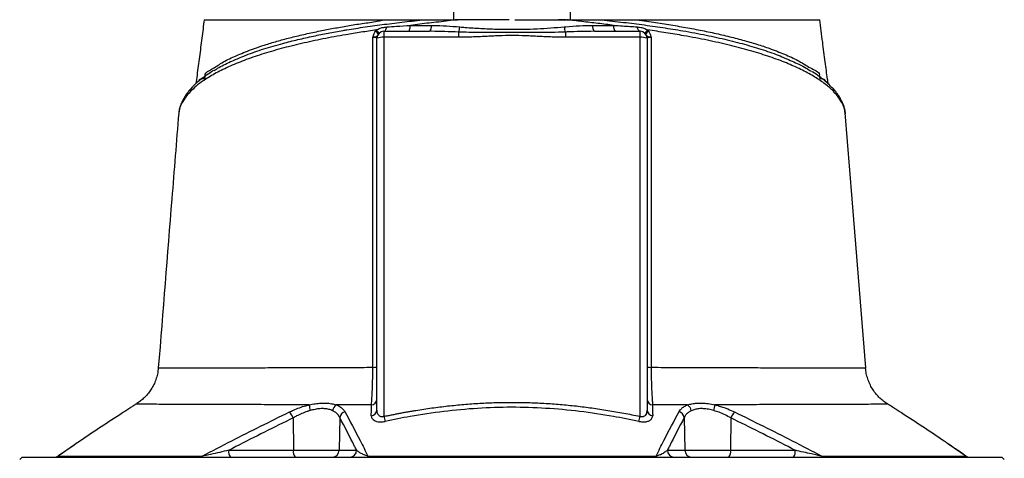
# Model space of a CAD drawing. Extents: x 110 to 817, y 31 to 2105.
# Tile 6 of 7: x 228 to 651, y 1618 to 1807. Entities that reach past the tile are written whole.
import ezdxf

# ---------------------------------------------------------------- set-up
doc = ezdxf.new("R2010")
doc.units = 0
doc.layers.get('0').update_dxf_attribs({"linetype": 'CONTINUOUS'})

msp = doc.modelspace()

# ---------------------------------------------------------------- linework, layer by layer
at = {"color": 7, "linetype": 'CONTINUOUS'}
for p, q in [((381.05, 1801.87), (381.47, 1802.41)), ((497.95, 1802.41), (498.37, 1801.87)), ((381.71, 1639.2), (381.71, 1798.82)), ((384.71, 1801.82), (404.3, 1801.82)), ((384.71, 1801.82), (384.71, 1799.24)), ((384.71, 1799.24), (384.71, 1636.33)), ((416.79, 1799.24), (384.71, 1799.24)), ((416.79, 1801.5), (416.79, 1799.24)), ((462.63, 1801.5), (462.63, 1799.24)), ((494.71, 1799.24), (462.63, 1799.24)), ((475.12, 1801.82), (494.71, 1801.82)), ((494.71, 1799.24), (494.71, 1801.82)), ((494.71, 1636.33), (494.71, 1799.24)), ((497.71, 1798.82), (497.71, 1639.2)), ((305.04, 1780.36), (305.28, 1780.72)), ((574.2, 1780.4), (574.15, 1780.71)), ((574.15, 1780.71), (574.51, 1780.15)), ((577.34, 1777.59), (577.27, 1777.66)), ((296.6, 1766.72), (296.58, 1766.48)), ((582.89, 1766.42), (582.83, 1766.72)), ((591.54, 1657.14), (591.58, 1657.14)), ((601.28, 1641.53), (601.26, 1641.53)), ((345.74, 1635.72), (345.8, 1621.77)), ((365.7, 1635.86), (365.46, 1621.77)), ((513.72, 1635.86), (513.95, 1621.77)), ((533.68, 1635.72), (533.61, 1621.77)), ((634.71, 1619.24), (627.36, 1624.33)), ((251.79, 1624.14), (244.71, 1619.24)), ((251.59, 1624.04), (244.86, 1619.38)), ((318.05, 1621.77), (345.8, 1621.77)), ((345.8, 1621.77), (365.46, 1621.77)), ((365.46, 1621.77), (372.95, 1621.77)), ((506.47, 1621.77), (513.95, 1621.77)), ((513.95, 1621.77), (533.61, 1621.77)), ((533.61, 1621.77), (561.37, 1621.77)), ((229.21, 1618.82), (228.21, 1617.82)), ((229.21, 1618.82), (650.21, 1618.82)), ((651.21, 1617.82), (650.21, 1618.82))]:
    msp.add_line(p, q, dxfattribs=at)
at = {"color": 7, "linetype": 'CONTINUOUS', "flags": 128}
for points in [[(384.71, 1801.82), (384.89, 1801.86), (385.08, 1801.96), (385.25, 1802.12), (385.41, 1802.34), (385.56, 1802.62), (385.68, 1802.95), (385.79, 1803.32), (385.87, 1803.73)], [(395.13, 1801.82), (395.29, 1801.87), (395.46, 1802.01), (395.61, 1802.24), (395.74, 1802.55), (395.86, 1802.94), (395.95, 1803.38), (396.02, 1803.87), (396.06, 1804.39)], [(484.29, 1801.82), (484.12, 1801.87), (483.96, 1802.01), (483.81, 1802.24), (483.68, 1802.55), (483.56, 1802.94), (483.47, 1803.38), (483.4, 1803.87), (483.36, 1804.39)], [(494.71, 1801.82), (494.52, 1801.86), (494.34, 1801.96), (494.17, 1802.12), (494.01, 1802.34), (493.86, 1802.62), (493.73, 1802.95), (493.63, 1803.32), (493.55, 1803.73)], [(591.65, 1657.15), (585.85, 1729.81), (582.9, 1766.73)]]:
    msp.add_lwpolyline(points, dxfattribs=at)
at = {"color": 7, "linetype": 'CONTINUOUS'}
for centre, radius, start, end in [((380.08, 1800.43), 2.42, 9.2385, 55.0291), ((402.02, 1803.86), 3.06, 318.1738, 9.6923), ((408.46, 1804.45), 8.84, 340.5138, 355.2803), ((470.96, 1804.45), 8.84, 184.7199, 199.486), ((477.4, 1803.86), 3.06, 170.3077, 221.8262), ((499.33, 1800.43), 2.42, 124.9709, 170.7615), ((379.67, 1799.4), 2.83, 23.8856, 60.7883), ((384.71, 1798.82), 3, 90, 180), ((383.97, 1793.54), 5.75, 82.6484, 113.1961), ((494.71, 1798.82), 3, 0, 90), ((495.44, 1793.54), 5.75, 66.804, 97.3516), ((499.75, 1799.4), 2.83, 119.2118, 156.1144), ((304.11, 1775.85), 2.67, 136.7934, 179.8119), ((575.31, 1775.84), 2.68, 0.213, 40.7233), ((300.37, 1770.31), 2.75, 154.1231, 177.1939), ((579.1, 1770.32), 2.71, 2.5963, 25.8499), ((380.25, 1665.13), 7.71, 267.5281, 280.9129), ((499.17, 1665.13), 7.71, 259.0905, 272.4684), ((361.88, 1641.15), 9.25, 178.9947, 194.7051), ((366.29, 1638.23), 3.67, 123.6461, 171.4507), ((378.98, 1643.95), 2.73, 276.7314, 356.7455), ((500.44, 1643.95), 2.73, 183.2548, 263.2691), ((513.12, 1638.23), 3.67, 8.5466, 56.3506), ((517.54, 1641.15), 9.25, 345.2959, 1.0093), ((338.78, 1632.9), 7.51, 22.059, 45.2496), ((368.84, 1635.32), 3.18, 106.8156, 170.225), ((378.98, 1639.36), 2.73, 276.1544, 356.6449), ((500.44, 1639.36), 2.73, 183.354, 263.8467), ((510.58, 1635.32), 3.19, 9.7796, 73.1848), ((540.64, 1632.9), 7.51, 134.7468, 157.9414), ((437.65, 1647.49), 54.1, 191.9003, 194.2265), ((441.82, 1647.48), 54.06, 345.7713, 348.0995), ((321.46, 1621.09), 3.48, 168.807, 220.7029), ((349.22, 1621.09), 3.48, 168.8072, 220.703), ((362.52, 1621.77), 2.95, 270.9889, 359.9983), ((370, 1621.77), 2.95, 270.9889, 359.9983), ((509.42, 1621.77), 2.95, 180.0017, 269.0111), ((516.9, 1621.77), 2.95, 180.0017, 269.0111), ((530.2, 1621.09), 3.48, 319.297, 11.1928), ((557.95, 1621.09), 3.48, 319.297, 11.1928), ((243.12, 1621.82), 3, 270.0054, 305.3439), ((243.21, 1621.71), 2.89, 270.0466, 301.2258), ((305.53, 1620.37), 1.55, 271.3889, 313.7765), ((377.18, 1619.46), 0.655, 282.0594, 342.443), ((502.24, 1619.46), 0.655, 197.5557, 257.9396), ((573.89, 1620.37), 1.55, 226.22, 268.6116), ((636.3, 1621.82), 3, 234.7376, 269.995), ((636.21, 1621.71), 2.89, 238.7858, 269.9479)]:
    msp.add_arc(centre, radius, start, end, dxfattribs=at)
for points, knots in [([(414.71, 1806.82), (414.71, 1809.37), (414.71, 1811.92), (414.71, 1817), (414.71, 1819.55), (414.71, 1823.36), (414.71, 1824.63), (414.71, 1827.16), (414.71, 1828.43), (414.71, 1830.32), (414.71, 1830.95), (414.71, 1832.21), (414.71, 1832.84), (414.71, 1833.77), (414.71, 1834.08), (414.71, 1834.7), (414.71, 1835.01), (414.71, 1835.61), (414.71, 1835.91), (414.71, 1836.34), (414.71, 1836.47), (414.71, 1836.65), (414.71, 1836.71), (414.71, 1836.79), (414.71, 1836.82), (414.71, 1836.82)], [0, 0, 0, 0, 0.25, 0.25, 0.5, 0.5, 0.625, 0.625, 0.75, 0.75, 0.8125, 0.8125, 0.875, 0.875, 0.90625, 0.90625, 0.9375, 0.9375, 0.96875, 0.96875, 0.984375, 0.984375, 0.992188, 0.992188, 1, 1, 1, 1]), ([(464.71, 1836.82), (464.71, 1836.82), (464.71, 1836.79), (464.71, 1836.71), (464.71, 1836.65), (464.71, 1836.47), (464.71, 1836.33), (464.71, 1835.9), (464.71, 1835.6), (464.71, 1834.99), (464.71, 1834.69), (464.71, 1834.07), (464.71, 1833.76), (464.71, 1832.82), (464.71, 1832.2), (464.71, 1830.94), (464.71, 1830.31), (464.71, 1828.41), (464.71, 1827.15), (464.71, 1824.62), (464.71, 1823.35), (464.71, 1819.54), (464.71, 1817), (464.71, 1811.91), (464.71, 1809.37), (464.71, 1806.82)], [0, 0, 0, 0, 0.007812, 0.007812, 0.015625, 0.015625, 0.03125, 0.03125, 0.0625, 0.0625, 0.09375, 0.09375, 0.125, 0.125, 0.1875, 0.1875, 0.25, 0.25, 0.375, 0.375, 0.5, 0.5, 0.75, 0.75, 1, 1, 1, 1]), ([(307.48, 1806.82), (307.14, 1804.18), (306.47, 1798.91), (305.44, 1790.92), (304.59, 1784.39), (304.05, 1780.53), (303.88, 1779.32)], [0, 0, 0, 0, 0.289898, 0.579817, 0.86837, 1, 1, 1, 1]), ([(305.75, 1781.3), (305.75, 1781.3), (308.58, 1781.3), (306.86, 1783.76), (311.27, 1785.66), (314.86, 1788.38), (320.42, 1791.05), (326.73, 1793.69), (333.18, 1795.9), (339.33, 1797.74), (344.96, 1799.24), (350.93, 1800.66), (356.99, 1801.96), (363.06, 1803.13), (369.11, 1804.18), (375.33, 1805.25), (381.16, 1805.91), (384.54, 1806.82), (386.12, 1806.82), (386.12, 1806.82)], [0, 0, 0, 0, 0, 0.065218, 0.130675, 0.220363, 0.310052, 0.402347, 0.494643, 0.556083, 0.617523, 0.679778, 0.742033, 0.797134, 0.852237, 0.907899, 0.963563, 1, 1, 1, 1, 1]), ([(307.49, 1806.82), (307.49, 1806.82), (307.39, 1806.82), (307.88, 1806.82), (308.88, 1806.82), (310.21, 1806.82), (311.37, 1806.82), (311.93, 1806.82)], [0, 0, 0, 0, 0.0100143, 0.3237146, 0.5641809, 0.7907697, 1, 1, 1, 1]), ([(311.93, 1806.82), (313.47, 1806.82), (316.53, 1806.82), (322.47, 1806.82), (329.31, 1806.82), (337.06, 1806.82), (345.59, 1806.82), (354.81, 1806.82), (364.65, 1806.82), (375.06, 1806.82), (382.44, 1806.82), (386.12, 1806.82)], [0, 0, 0, 0, 0.114839, 0.22856, 0.34136, 0.453398, 0.564844, 0.67389, 0.782672, 0.891327, 1, 1, 1, 1]), ([(323.58, 1790.79), (324.22, 1791.06), (327.07, 1792.28), (332.96, 1794.26), (340.44, 1796.47), (347.66, 1798.29), (354.15, 1799.75), (360.66, 1801.05), (365.47, 1801.91), (370.79, 1802.81), (376.65, 1803.71), (384.93, 1804.85), (393.48, 1805.9), (399.37, 1806.52), (402.32, 1806.82)], [0, 0, 0, 0, 0.036605, 0.161586, 0.283143, 0.371116, 0.459431, 0.536569, 0.613938, 0.632035, 0.723338, 0.81501, 0.907312, 1, 1, 1, 1]), ([(386.12, 1806.82), (386.67, 1806.82), (387.75, 1806.82), (389.37, 1806.82), (390.98, 1806.82), (392.58, 1806.82), (394.51, 1806.82), (396.82, 1806.82), (399.54, 1806.82), (401.38, 1806.82), (402.32, 1806.82)], [0, 0, 0, 0, 0.101917, 0.202879, 0.302889, 0.401951, 0.500069, 0.66183, 0.828469, 1, 1, 1, 1]), ([(416.25, 1806.82), (416.25, 1806.82), (414.91, 1806.82), (410.9, 1806), (404.09, 1805.43), (398.74, 1804.74), (396.06, 1804.39)], [0, 0, 0, 0, 0.000003, 0.193053, 0.595795, 1, 1, 1, 1]), ([(402.32, 1806.82), (402.54, 1806.82), (402.97, 1806.82), (403.64, 1806.82), (404.32, 1806.82), (405.02, 1806.82), (406.06, 1806.82), (407.45, 1806.82), (409.19, 1806.82), (410.94, 1806.82), (412.7, 1806.82), (414.47, 1806.82), (415.66, 1806.82), (416.25, 1806.82)], [0, 0, 0, 0, 0.0482018, 0.0973217, 0.1473675, 0.1983469, 0.2502669, 0.3737746, 0.500284, 0.6244479, 0.7490801, 0.8742434, 1, 1, 1, 1]), ([(419.78, 1806.82), (419.45, 1806.82), (418.3, 1806.82), (417.31, 1806.82), (416.6, 1806.82)], [0, 0, 0, 0, 0.2890323, 1, 1, 1, 1]), ([(440.89, 1806.82), (441.28, 1806.82), (442.07, 1806.82), (443.25, 1806.82), (444.44, 1806.82), (445.61, 1806.82), (446.79, 1806.82), (447.97, 1806.82), (449.15, 1806.82), (450.32, 1806.82), (451.49, 1806.82), (452.67, 1806.82), (453.84, 1806.82), (455.01, 1806.82), (456.18, 1806.82), (457.35, 1806.82), (458.51, 1806.82), (459.68, 1806.82), (460.84, 1806.82), (462, 1806.82), (462.78, 1806.82), (463.17, 1806.82)], [0, 0, 0, 0, 0.052847, 0.105648, 0.158408, 0.211131, 0.263819, 0.316478, 0.36911, 0.421719, 0.47431, 0.526885, 0.579449, 0.632005, 0.684557, 0.737109, 0.789665, 0.842228, 0.894803, 0.947392, 1, 1, 1, 1]), ([(462.87, 1806.82), (462.68, 1806.82), (461.79, 1806.82), (460.58, 1806.82), (459.64, 1806.82)], [0, 0, 0, 0, 0.219706, 1, 1, 1, 1]), ([(463.22, 1806.82), (463.52, 1806.82), (464.11, 1806.82), (465, 1806.82), (465.88, 1806.82), (466.75, 1806.82), (467.63, 1806.82), (468.5, 1806.82), (469.36, 1806.82), (470.43, 1806.82), (471.68, 1806.82), (473.11, 1806.82), (474.48, 1806.82), (475.81, 1806.82), (476.67, 1806.82), (477.1, 1806.82)], [0, 0, 0, 0, 0.0627646, 0.1253777, 0.187847, 0.25018, 0.3123845, 0.3744681, 0.4364386, 0.4983038, 0.6042434, 0.7073352, 0.8076248, 0.9051618, 1, 1, 1, 1]), ([(483.36, 1804.39), (481.12, 1804.67), (476.63, 1805.22), (469.9, 1806), (465.41, 1806.55), (463.22, 1806.82)], [0, 0, 0, 0, 0.338971, 0.678798, 1, 1, 1, 1]), ([(477.1, 1806.82), (477.69, 1806.82), (478.86, 1806.82), (480.6, 1806.82), (482.31, 1806.82), (483.43, 1806.82), (483.99, 1806.82)], [0, 0, 0, 0, 0.256856, 0.509136, 0.756848, 1, 1, 1, 1]), ([(477.1, 1806.82), (480.22, 1806.5), (486.46, 1805.84), (495.6, 1804.71), (504.53, 1803.46), (513.81, 1801.97), (523.13, 1800.22), (532.32, 1798.18), (540.86, 1795.96), (548.65, 1793.53), (554.08, 1791.64), (556.53, 1790.53), (556.94, 1790.34)], [0, 0, 0, 0, 0.096194, 0.192391, 0.290423, 0.388452, 0.507805, 0.623227, 0.738652, 0.8574, 0.97615, 1, 1, 1, 1]), ([(483.99, 1806.82), (484.41, 1806.82), (485.72, 1806.82), (487.92, 1806.82), (490.6, 1806.82), (492.39, 1806.82), (493.3, 1806.82)], [0, 0, 0, 0, 0.134391, 0.418341, 0.706868, 1, 1, 1, 1]), ([(493.31, 1806.82), (493.66, 1806.82), (494.36, 1806.82), (495.42, 1806.82), (496.47, 1806.82), (497.51, 1806.82), (498.55, 1806.82), (499.59, 1806.82), (500.62, 1806.82), (501.65, 1806.82), (502.67, 1806.82), (503.69, 1806.82), (504.71, 1806.82), (507.39, 1806.82), (511.69, 1806.82), (517.45, 1806.82), (523.01, 1806.82), (528.37, 1806.82), (533.5, 1806.82), (538.39, 1806.82), (543.02, 1806.82), (547.4, 1806.82), (551.51, 1806.82), (555.34, 1806.82), (558.87, 1806.82), (561.32, 1806.82), (562.9, 1806.82), (563.73, 1806.82), (564.54, 1806.82), (565.32, 1806.82), (566.07, 1806.82), (566.8, 1806.82), (567.25, 1806.82), (567.48, 1806.82)], [0, 0, 0, 0, 0.010299, 0.020596, 0.03089, 0.041183, 0.051475, 0.061768, 0.072061, 0.082355, 0.092652, 0.102951, 0.113254, 0.123561, 0.185249, 0.246982, 0.308889, 0.370735, 0.432864, 0.495008, 0.557252, 0.619549, 0.682503, 0.745393, 0.808835, 0.872282, 0.890519, 0.908752, 0.926985, 0.945222, 0.963468, 0.981726, 1, 1, 1, 1]), ([(493.31, 1806.82), (494.74, 1806.61), (498.76, 1806), (505.2, 1805.02), (512.58, 1803.81), (519.71, 1802.5), (526.64, 1801.08), (533.29, 1799.54), (539.66, 1797.87), (545.63, 1796.09), (551.71, 1794.03), (557.61, 1791.66), (563.4, 1789.02), (567.59, 1785.99), (572.9, 1784.04), (571.16, 1781.3), (573.67, 1781.3), (573.67, 1781.3)], [0, 0, 0, 0, 0.036353, 0.101977, 0.167598, 0.234163, 0.300726, 0.369579, 0.438432, 0.508438, 0.578445, 0.66811, 0.757775, 0.850043, 0.942313, 1, 1, 1, 1, 1]), ([(567.48, 1806.82), (567.98, 1806.82), (568.97, 1806.82), (570.17, 1806.82), (571.1, 1806.82), (571.77, 1806.82), (571.85, 1806.82), (571.89, 1806.82)], [0, 0, 0, 0, 0.183652, 0.367231, 0.572224, 0.777103, 1, 1, 1, 1]), ([(575.55, 1779.2), (575.45, 1779.89), (575.01, 1783.04), (574.23, 1789.03), (573.12, 1797.55), (572.35, 1803.6), (571.94, 1806.82)], [0, 0, 0, 0, 0.0754, 0.341305, 0.649485, 1, 1, 1, 1]), ([(381.47, 1802.41), (379.24, 1802.08), (374.77, 1801.42), (367.05, 1800.16), (358.41, 1798.57), (349.14, 1796.59), (340.35, 1794.39), (332.11, 1791.98), (324.51, 1789.34), (317.72, 1786.52), (311.81, 1783.57), (307.29, 1780.77), (303.86, 1778.2), (302.25, 1776.64), (301.44, 1775.86)], [0, 0, 0, 0, 0.057053, 0.114105, 0.204157, 0.294366, 0.384423, 0.478681, 0.574164, 0.669981, 0.765816, 0.861322, 0.93066, 1, 1, 1, 1]), ([(381.47, 1802.41), (381.72, 1802.55), (382.5, 1803.01), (384, 1803.51), (385.24, 1803.65), (385.87, 1803.73)], [0, 0, 0, 0, 0.180283, 0.580111, 1, 1, 1, 1]), ([(385.87, 1803.73), (387.28, 1803.82), (390.62, 1804.05), (394.06, 1804.27), (396.06, 1804.39)], [0, 0, 0, 0, 0.4200271, 1, 1, 1, 1]), ([(396.06, 1804.39), (397.96, 1804.39), (400.94, 1804.38), (403.95, 1804.38), (405.03, 1804.38)], [0, 0, 0, 0, 0.6416263, 1, 1, 1, 1]), ([(405.03, 1804.38), (405.28, 1804.38), (407.43, 1804.37), (411.5, 1804.21), (415.34, 1803.88), (417.27, 1803.72)], [0, 0, 0, 0, 0.061509, 0.530023, 1, 1, 1, 1]), ([(417.27, 1803.72), (418.06, 1803.65), (421.07, 1803.39), (426.34, 1803.04), (432.62, 1802.77), (440.69, 1802.62), (450.45, 1802.83), (458.28, 1803.43), (462.15, 1803.72)], [0, 0, 0, 0, 0.053877, 0.203608, 0.35334, 0.472668, 0.739438, 1, 1, 1, 1]), ([(462.15, 1803.72), (462.4, 1803.74), (464.57, 1803.94), (468.66, 1804.27), (472.48, 1804.34), (474.39, 1804.38)], [0, 0, 0, 0, 0.061017, 0.529839, 1, 1, 1, 1]), ([(474.39, 1804.38), (476.32, 1804.38), (479.33, 1804.38), (482.3, 1804.39), (483.36, 1804.39)], [0, 0, 0, 0, 0.641626, 1, 1, 1, 1]), ([(483.36, 1804.39), (484.65, 1804.31), (488.09, 1804.1), (491.45, 1803.87), (493.55, 1803.73)], [0, 0, 0, 0, 0.374247, 1, 1, 1, 1]), ([(493.55, 1803.73), (493.88, 1803.69), (494.83, 1803.6), (496.35, 1803.25), (497.43, 1802.68), (497.95, 1802.41)], [0, 0, 0, 0, 0.221216, 0.629101, 1, 1, 1, 1]), ([(577.99, 1775.85), (577.65, 1776.19), (576.27, 1777.57), (573.33, 1779.95), (568.69, 1782.94), (563.19, 1785.83), (556.87, 1788.58), (549.71, 1791.19), (541.76, 1793.64), (533.09, 1795.92), (523.7, 1798.03), (514.56, 1799.78), (505.92, 1801.23), (500.61, 1802.02), (497.95, 1802.41)], [0, 0, 0, 0, 0.030225, 0.122394, 0.214849, 0.307291, 0.399443, 0.491868, 0.584612, 0.677344, 0.769751, 0.864043, 0.932021, 1, 1, 1, 1]), ([(379.92, 1657.43), (379.93, 1665.57), (379.94, 1681.86), (379.96, 1706.26), (379.98, 1730.62), (379.99, 1761.65), (379.98, 1784.47), (379.98, 1799.22)], [0, 0, 0, 0, 0.171631, 0.343314, 0.514957, 0.686651, 1, 1, 1, 1]), ([(379.98, 1799.22), (379.98, 1799.22), (379.98, 1799.25), (380, 1799.35), (380.07, 1799.77), (380.34, 1800.68), (380.78, 1801.41), (381.05, 1801.87)], [0, 0, 0, 0, 0.005343, 0.026154, 0.109297, 0.443236, 1, 1, 1, 1]), ([(382.26, 1800.55), (382.1, 1800.31), (381.85, 1799.93), (381.43, 1799.56), (381.01, 1799.39), (380.63, 1799.3), (380.44, 1799.27), (380.28, 1799.25), (380.17, 1799.23), (380.08, 1799.23), (380.02, 1799.22), (379.98, 1799.22), (379.98, 1799.22)], [0, 0, 0, 0, 0.303378, 0.487894, 0.736254, 0.812876, 0.87358, 0.919114, 0.951169, 0.971957, 0.99632, 1, 1, 1, 1]), ([(381.71, 1798.82), (381.68, 1798.87), (381.61, 1798.97), (381.09, 1799.1), (380.48, 1799.18), (380.08, 1799.21), (379.98, 1799.22)], [0, 0, 0, 0, 0.303733, 0.605661, 0.903123, 1, 1, 1, 1]), ([(416.79, 1801.5), (414.8, 1801.58), (410.89, 1801.74), (406.72, 1801.82), (404.55, 1801.82), (404.3, 1801.82)], [0, 0, 0, 0, 0.4772385, 0.9387772, 1, 1, 1, 1]), ([(462.63, 1801.5), (460.63, 1801.44), (454.13, 1801.24), (444.6, 1801.38), (434.19, 1801.36), (425.42, 1801.26), (419.67, 1801.42), (416.79, 1801.5)], [0, 0, 0, 0, 0.13077, 0.426655, 0.622596, 0.811325, 1, 1, 1, 1]), ([(462.63, 1799.24), (462.28, 1799.24), (461.57, 1799.24), (460.48, 1799.26), (459.33, 1799.28), (458.13, 1799.32), (456.86, 1799.36), (455.49, 1799.42), (453.58, 1799.5), (451.18, 1799.63), (448.31, 1799.77), (444.5, 1799.94), (439.72, 1800.05), (434.94, 1799.94), (431.12, 1799.77), (428.26, 1799.63), (425.84, 1799.5), (423.93, 1799.42), (422.29, 1799.35), (420.52, 1799.29), (418.6, 1799.25), (417.38, 1799.24), (416.79, 1799.24)], [0, 0, 0, 0, 0.022684, 0.046516, 0.071499, 0.097634, 0.124921, 0.154514, 0.187387, 0.249861, 0.312336, 0.374801, 0.499716, 0.624752, 0.687296, 0.74984, 0.812385, 0.845303, 0.874927, 0.919825, 0.961514, 1, 1, 1, 1]), ([(475.12, 1801.82), (473.14, 1801.8), (469.23, 1801.77), (465.06, 1801.61), (462.88, 1801.51), (462.63, 1801.5)], [0, 0, 0, 0, 0.4772716, 0.9387559, 1, 1, 1, 1]), ([(499.44, 1799.22), (499.43, 1799.22), (499.4, 1799.22), (499.16, 1799.24), (498.87, 1799.28), (498.5, 1799.37), (498.21, 1799.47), (497.82, 1799.68), (497.52, 1800.01), (497.27, 1800.39), (497.16, 1800.55)], [0, 0, 0, 0, 0.003679, 0.028033, 0.199676, 0.265846, 0.398455, 0.530985, 0.79699, 1, 1, 1, 1]), ([(499.44, 1799.22), (499.34, 1799.21), (498.93, 1799.18), (498.33, 1799.1), (497.81, 1798.97), (497.74, 1798.87), (497.71, 1798.82)], [0, 0, 0, 0, 0.0968769, 0.3943391, 0.6962673, 1, 1, 1, 1]), ([(498.37, 1801.87), (498.56, 1801.57), (498.9, 1801.02), (499.21, 1800.22), (499.35, 1799.7), (499.4, 1799.44), (499.42, 1799.35), (499.43, 1799.29), (499.43, 1799.25), (499.44, 1799.22), (499.44, 1799.22)], [0, 0, 0, 0, 0.373718, 0.680022, 0.882598, 0.927841, 0.957273, 0.975591, 0.994664, 1, 1, 1, 1]), ([(499.44, 1799.22), (499.43, 1784.47), (499.43, 1761.65), (499.44, 1730.63), (499.45, 1706.26), (499.47, 1681.86), (499.49, 1665.57), (499.5, 1657.43)], [0, 0, 0, 0, 0.313351, 0.484994, 0.656686, 0.828317, 1, 1, 1, 1]), ([(311.81, 1785.03), (312.28, 1785.33), (314.28, 1786.63), (318.14, 1788.57), (321.97, 1790.13), (323.58, 1790.79)], [0, 0, 0, 0, 0.148434, 0.641261, 1, 1, 1, 1]), ([(556.94, 1790.34), (559.01, 1789.46), (562.33, 1788.04), (565.9, 1786.13), (567.51, 1785.13), (568.19, 1784.72)], [0, 0, 0, 0, 0.489168, 0.787524, 1, 1, 1, 1]), ([(311.52, 1784.92), (311.21, 1784.73), (309.86, 1783.95), (307.76, 1782.5), (305.22, 1780.57), (303.37, 1778.96), (302.46, 1777.95), (302.19, 1777.65)], [0, 0, 0, 0, 0.079899, 0.347461, 0.614768, 0.887028, 1, 1, 1, 1]), ([(305.28, 1780.72), (305.42, 1781.01), (305.57, 1781.3), (305.75, 1781.3), (305.75, 1781.3)], [0, 0, 0, 0, 0.999972, 1, 1, 1, 1]), ([(577.24, 1777.51), (576.97, 1777.81), (576.08, 1778.79), (574.26, 1780.43), (571.76, 1782.4), (569.81, 1783.78), (568.62, 1784.48), (568.46, 1784.58)], [0, 0, 0, 0, 0.121037, 0.400054, 0.678675, 0.955883, 1, 1, 1, 1]), ([(573.67, 1781.3), (573.67, 1781.3), (573.85, 1781.3), (574, 1781.01), (574.15, 1780.71)], [0, 0, 0, 0, 0.000028, 1, 1, 1, 1]), ([(302.18, 1777.66), (301.7, 1777.14), (300.6, 1775.94), (299.26, 1774.01), (298.34, 1772.46), (297.97, 1771.66), (297.9, 1771.5)], [0, 0, 0, 0, 0.25978, 0.592812, 0.922765, 1, 1, 1, 1]), ([(581.53, 1771.5), (581.21, 1772.12), (580.56, 1773.41), (579.18, 1775.42), (578.06, 1776.87), (577.33, 1777.58), (577.26, 1777.66)], [0, 0, 0, 0, 0.309525, 0.632568, 0.962384, 1, 1, 1, 1]), ([(301.44, 1775.86), (300.79, 1775.13), (299.17, 1773.31), (298.2, 1771.52), (297.62, 1770.44)], [0, 0, 0, 0, 0.398249, 1, 1, 1, 1]), ([(581.8, 1770.44), (581.22, 1771.52), (580.25, 1773.31), (578.63, 1775.13), (577.99, 1775.85)], [0, 0, 0, 0, 0.6026357, 1, 1, 1, 1]), ([(297.62, 1770.44), (297.21, 1769.53), (296.65, 1768.3), (296.61, 1767.06), (296.6, 1766.72)], [0, 0, 0, 0, 0.733943, 1, 1, 1, 1]), ([(297.93, 1771.49), (297.76, 1771.15), (297.29, 1770.21), (296.88, 1768.99), (296.76, 1768.1), (296.72, 1767.86)], [0, 0, 0, 0, 0.288384, 0.805955, 1, 1, 1, 1]), ([(582.93, 1766.4), (582.93, 1766.54), (582.92, 1767.35), (582.57, 1768.83), (582.11, 1770.39), (581.65, 1771.25), (581.53, 1771.49)], [0, 0, 0, 0, 0.079638, 0.46513, 0.854742, 1, 1, 1, 1]), ([(582.83, 1766.72), (582.74, 1767.48), (582.58, 1768.72), (582.02, 1769.96), (581.8, 1770.44)], [0, 0, 0, 0, 0.6083136, 1, 1, 1, 1]), ([(296.52, 1766.73), (295.53, 1754.42), (292.61, 1717.9), (289.7, 1681.37), (287.77, 1657.14)], [0, 0, 0, 0, 0.33689, 1, 1, 1, 1]), ([(296.65, 1767.42), (296.58, 1767.12), (296.51, 1766.81), (296.51, 1766.48), (296.51, 1766.46)], [0, 0, 0, 0, 0.929181, 1, 1, 1, 1]), ([(287.72, 1657.15), (287.68, 1656.65), (287.59, 1655.34), (287.11, 1653.3), (286.35, 1651.07), (285.35, 1649.01), (284.17, 1647.14), (282.83, 1645.45), (281.37, 1643.96), (279.81, 1642.7), (278.72, 1641.91), (278.12, 1641.59), (278.09, 1641.57)], [0, 0, 0, 0, 0.07912, 0.206192, 0.329591, 0.449484, 0.565935, 0.678886, 0.788197, 0.89363, 0.994828, 1, 1, 1, 1]), ([(287.81, 1657.14), (287.91, 1657.14), (288.1, 1657.14), (289.98, 1657.15), (292.95, 1657.15), (296.99, 1657.16), (301.91, 1657.17), (307.78, 1657.19), (314.61, 1657.21), (322.42, 1657.24), (331.16, 1657.27), (340.69, 1657.3), (350.43, 1657.34), (360.2, 1657.37), (369.82, 1657.4), (376.55, 1657.42), (379.92, 1657.43)], [0, 0, 0, 0, 0.072888, 0.151565, 0.22991, 0.301821, 0.373977, 0.446134, 0.518045, 0.591662, 0.665545, 0.739423, 0.813033, 0.875329, 0.937707, 1, 1, 1, 1]), ([(379.3, 1641.24), (379.36, 1641.87), (379.47, 1643.13), (379.62, 1645.62), (379.75, 1648.5), (379.84, 1651.51), (379.9, 1654.53), (379.91, 1656.45), (379.92, 1657.43)], [0, 0, 0, 0, 0.173964, 0.352838, 0.528229, 0.709336, 0.852974, 1, 1, 1, 1]), ([(499.5, 1657.43), (499.51, 1656.37), (499.52, 1654.27), (499.58, 1651.23), (499.67, 1648.4), (499.79, 1645.8), (499.92, 1643.51), (500.04, 1642.05), (500.1, 1641.37), (500.12, 1641.24)], [0, 0, 0, 0, 0.159322, 0.318665, 0.476802, 0.634972, 0.798378, 0.961817, 1, 1, 1, 1]), ([(499.5, 1657.43), (503.34, 1657.42), (511.01, 1657.4), (521.9, 1657.36), (532.26, 1657.33), (541.98, 1657.29), (551.02, 1657.26), (559.28, 1657.23), (566.76, 1657.21), (573.37, 1657.18), (579.07, 1657.17), (583.77, 1657.16), (587.44, 1657.15), (589.97, 1657.14), (591.43, 1657.14), (591.51, 1657.14), (591.54, 1657.14)], [0, 0, 0, 0, 0.0713661, 0.142859, 0.2142287, 0.2861141, 0.3582463, 0.4303815, 0.5022716, 0.5757708, 0.64953, 0.723288, 0.796786, 0.8705188, 0.9445267, 1, 1, 1, 1]), ([(601.28, 1641.57), (601.26, 1641.58), (600.62, 1641.93), (599.42, 1642.8), (597.73, 1644.21), (596.17, 1645.87), (594.79, 1647.73), (593.62, 1649.76), (592.68, 1651.93), (592.03, 1654.21), (591.68, 1655.96), (591.64, 1656.95), (591.64, 1657.14)], [0, 0, 0, 0, 0.00424, 0.115089, 0.2316, 0.351275, 0.472985, 0.596011, 0.719907, 0.844379, 0.969222, 1, 1, 1, 1]), ([(278.02, 1641.52), (277.98, 1641.5), (277.9, 1641.44), (277.17, 1640.96), (275.96, 1640.16), (274.34, 1639.1), (273, 1638.24), (272.32, 1637.81)], [0, 0, 0, 0, 0.178049, 0.38075, 0.590981, 0.792746, 1, 1, 1, 1]), ([(352.62, 1641.31), (350.17, 1641.32), (343.91, 1641.34), (334.45, 1641.37), (324.33, 1641.41), (314.99, 1641.44), (306.64, 1641.47), (299.39, 1641.49), (293.16, 1641.51), (287.9, 1641.52), (283.6, 1641.53), (280.4, 1641.53), (278.69, 1641.53), (278.04, 1641.53), (278.1, 1641.53), (278.12, 1641.53)], [0, 0, 0, 0, 0.054432, 0.138947, 0.223463, 0.310481, 0.3975, 0.480105, 0.56271, 0.647609, 0.732508, 0.822419, 0.912328, 0.974325, 1, 1, 1, 1]), ([(344.07, 1638.23), (344.64, 1638.5), (346.05, 1639.16), (348.42, 1640.09), (350.72, 1640.84), (352.13, 1641.19), (352.62, 1641.31)], [0, 0, 0, 0, 0.212022, 0.519107, 0.832726, 1, 1, 1, 1]), ([(352.62, 1641.31), (353.47, 1641.48), (355.17, 1641.81), (357.63, 1642.07), (359.99, 1642.09), (362.26, 1641.84), (363.58, 1641.47), (364.26, 1641.28)], [0, 0, 0, 0, 0.192214, 0.388191, 0.582911, 0.78221, 1, 1, 1, 1]), ([(364.26, 1641.28), (364.69, 1641.09), (365.74, 1640.64), (367.03, 1639.68), (367.62, 1638.81), (367.92, 1638.37)], [0, 0, 0, 0, 0.255836, 0.622954, 1, 1, 1, 1]), ([(379.3, 1641.24), (376.75, 1641.25), (371.65, 1641.26), (366.73, 1641.27), (364.26, 1641.28)], [0, 0, 0, 0, 0.499327, 1, 1, 1, 1]), ([(384.71, 1636.33), (385.29, 1636.45), (386.44, 1636.69), (388.16, 1637.04), (389.87, 1637.38), (391.58, 1637.71), (393.28, 1638.02), (394.98, 1638.33), (396.66, 1638.62), (400.08, 1639.19), (405.21, 1639.97), (412.09, 1640.84), (418.96, 1641.52), (425.87, 1642.01), (432.78, 1642.31), (439.69, 1642.41), (446.58, 1642.31), (453.47, 1642.02), (460.4, 1641.52), (466.15, 1640.96), (470.69, 1640.41), (474.05, 1639.97), (477.43, 1639.48), (480.84, 1638.94), (484.27, 1638.36), (487.73, 1637.73), (491.21, 1637.06), (493.54, 1636.57), (494.71, 1636.33)], [0, 0, 0, 0, 0.015939, 0.031794, 0.047567, 0.063258, 0.078867, 0.094395, 0.109843, 0.12521, 0.188192, 0.250162, 0.312872, 0.374969, 0.437621, 0.500012, 0.561814, 0.624018, 0.686676, 0.749836, 0.780101, 0.810643, 0.841468, 0.872581, 0.903986, 0.935688, 0.967691, 1, 1, 1, 1]), ([(515.16, 1641.28), (512.7, 1641.27), (507.78, 1641.26), (502.67, 1641.25), (500.12, 1641.24)], [0, 0, 0, 0, 0.499331, 1, 1, 1, 1]), ([(511.5, 1638.37), (511.65, 1638.61), (512.04, 1639.25), (512.98, 1640.15), (514.11, 1640.85), (514.92, 1641.18), (515.16, 1641.28)], [0, 0, 0, 0, 0.205621, 0.529608, 0.860485, 1, 1, 1, 1]), ([(515.16, 1641.28), (515.76, 1641.45), (516.98, 1641.79), (519.11, 1642.07), (521.44, 1642.09), (524.01, 1641.86), (525.84, 1641.5), (526.79, 1641.31)], [0, 0, 0, 0, 0.19233, 0.38842, 0.583167, 0.782495, 1, 1, 1, 1]), ([(601.26, 1641.53), (601.23, 1641.53), (601.17, 1641.53), (599.64, 1641.53), (596.93, 1641.53), (593.06, 1641.52), (588.13, 1641.51), (582.06, 1641.49), (574.99, 1641.47), (567.08, 1641.45), (558.37, 1641.42), (548.73, 1641.39), (538.23, 1641.35), (530.61, 1641.33), (526.79, 1641.31)], [0, 0, 0, 0, 0.062354, 0.149718, 0.237082, 0.321463, 0.405844, 0.492663, 0.579481, 0.662064, 0.744647, 0.829529, 0.914411, 1, 1, 1, 1]), ([(526.79, 1641.31), (527.65, 1641.09), (529.53, 1640.6), (532.43, 1639.57), (534.37, 1638.68), (535.35, 1638.23)], [0, 0, 0, 0, 0.290781, 0.640635, 1, 1, 1, 1]), ([(607.1, 1637.81), (606.74, 1638.04), (605.78, 1638.65), (604.4, 1639.54), (603.11, 1640.39), (602.15, 1641.02), (601.58, 1641.4), (601.32, 1641.57), (601.39, 1641.52), (601.4, 1641.52)], [0, 0, 0, 0, 0.108347, 0.287177, 0.469849, 0.639472, 0.813333, 0.994853, 1, 1, 1, 1]), ([(272.32, 1637.81), (266.2, 1633.83), (259.33, 1629.37), (252.53, 1624.66), (251.79, 1624.14)], [0, 0, 0, 0, 0.890435, 1, 1, 1, 1]), ([(306.6, 1619.25), (310.84, 1621.47), (323.25, 1627.96), (335.8, 1634.15), (344.07, 1638.23)], [0, 0, 0, 0, 0.341528, 1, 1, 1, 1]), ([(352.93, 1638.8), (352.51, 1638.68), (351.34, 1638.33), (349.4, 1637.58), (347.41, 1636.65), (346.22, 1635.98), (345.74, 1635.72)], [0, 0, 0, 0, 0.165192, 0.471819, 0.785552, 1, 1, 1, 1]), ([(362.67, 1638.77), (362.12, 1638.99), (361.09, 1639.4), (359.2, 1639.7), (357.23, 1639.68), (355.1, 1639.38), (353.66, 1639), (352.93, 1638.8)], [0, 0, 0, 0, 0.220338, 0.411844, 0.610315, 0.80221, 1, 1, 1, 1]), ([(365.7, 1635.86), (365.47, 1636.29), (364.99, 1637.15), (363.92, 1638.12), (363.03, 1638.59), (362.67, 1638.77)], [0, 0, 0, 0, 0.3687295, 0.7468816, 1, 1, 1, 1]), ([(367.92, 1638.37), (370.11, 1634.29), (373.43, 1628.1), (376.69, 1621.52), (377.81, 1619.27)], [0, 0, 0, 0, 0.658361, 1, 1, 1, 1]), ([(379.27, 1636.64), (379.28, 1637.63), (379.29, 1639.17), (379.3, 1640.7), (379.3, 1641.24)], [0, 0, 0, 0, 0.646215, 1, 1, 1, 1]), ([(384.71, 1636.33), (384.52, 1636.27), (384.26, 1636.17), (383.78, 1636.12), (383.44, 1636.17), (382.98, 1636.33), (382.49, 1636.67), (381.96, 1637.48), (381.73, 1638.37), (381.71, 1639.01), (381.71, 1639.2)], [0, 0, 0, 0, 0.0941424, 0.1321498, 0.237007, 0.2639002, 0.4079752, 0.5881946, 0.8800212, 1, 1, 1, 1]), ([(494.21, 1634.19), (490.57, 1634.93), (482.14, 1636.64), (468.78, 1638.59), (454.16, 1639.94), (439.52, 1640.4), (424.91, 1639.92), (410.39, 1638.56), (397.15, 1636.61), (388.8, 1634.92), (385.21, 1634.19)], [0, 0, 0, 0, 0.101428, 0.234929, 0.368527, 0.501991, 0.634583, 0.767307, 0.899937, 1, 1, 1, 1]), ([(497.71, 1639.2), (497.67, 1638.66), (497.6, 1637.77), (497.05, 1636.78), (496.41, 1636.28), (495.84, 1636.14), (495.36, 1636.14), (494.99, 1636.22), (494.76, 1636.31), (494.71, 1636.33)], [0, 0, 0, 0, 0.345191, 0.568033, 0.731056, 0.824477, 0.879149, 0.973792, 1, 1, 1, 1]), ([(500.12, 1641.24), (500.12, 1640.25), (500.13, 1638.72), (500.14, 1637.18), (500.15, 1636.64)], [0, 0, 0, 0, 0.646192, 1, 1, 1, 1]), ([(501.61, 1619.27), (502.73, 1621.52), (505.98, 1628.1), (509.31, 1634.29), (511.5, 1638.37)], [0, 0, 0, 0, 0.341797, 1, 1, 1, 1]), ([(516.75, 1638.77), (516.55, 1638.67), (515.88, 1638.35), (514.94, 1637.64), (514.16, 1636.74), (513.84, 1636.11), (513.72, 1635.86)], [0, 0, 0, 0, 0.137808, 0.461184, 0.792099, 1, 1, 1, 1]), ([(526.49, 1638.8), (525.68, 1639.02), (524.15, 1639.42), (521.96, 1639.7), (520, 1639.68), (518.21, 1639.36), (517.24, 1638.97), (516.75, 1638.77)], [0, 0, 0, 0, 0.2200619, 0.4116003, 0.6101076, 0.8021058, 1, 1, 1, 1]), ([(533.68, 1635.72), (532.88, 1636.15), (531.27, 1637.03), (528.83, 1638.08), (527.21, 1638.58), (526.49, 1638.8)], [0, 0, 0, 0, 0.351664, 0.7123, 1, 1, 1, 1]), ([(535.35, 1638.23), (543.62, 1634.15), (556.17, 1627.96), (568.58, 1621.47), (572.82, 1619.25)], [0, 0, 0, 0, 0.65856, 1, 1, 1, 1]), ([(627.36, 1624.33), (626.7, 1624.78), (620, 1629.43), (613.22, 1633.83), (607.1, 1637.81)], [0, 0, 0, 0, 0.097883, 1, 1, 1, 1]), ([(345.74, 1635.72), (337.51, 1631.64), (328.25, 1627.05), (319.06, 1622.3), (318.05, 1621.77)], [0, 0, 0, 0, 0.88912, 1, 1, 1, 1]), ([(372.95, 1621.77), (372.67, 1622.34), (370.27, 1627.17), (367.85, 1631.79), (365.7, 1635.86)], [0, 0, 0, 0, 0.116776, 1, 1, 1, 1]), ([(379.27, 1636.64), (379.28, 1636.47), (379.32, 1635.87), (379.8, 1635.06), (380.86, 1634.37), (382.12, 1634.02), (383.61, 1633.93), (384.67, 1634.1), (385.21, 1634.19)], [0, 0, 0, 0, 0.101043, 0.357626, 0.532013, 0.687798, 0.843901, 1, 1, 1, 1]), ([(494.21, 1634.19), (494.7, 1634.11), (495.77, 1633.93), (497.36, 1634.02), (498.76, 1634.45), (499.91, 1635.31), (500.06, 1636.15), (500.15, 1636.64)], [0, 0, 0, 0, 0.142738, 0.31783, 0.492343, 0.703151, 1, 1, 1, 1]), ([(513.72, 1635.86), (511.57, 1631.79), (509.15, 1627.17), (506.75, 1622.34), (506.47, 1621.77)], [0, 0, 0, 0, 0.883029, 1, 1, 1, 1]), ([(561.37, 1621.77), (560.35, 1622.3), (551.17, 1627.05), (541.91, 1631.64), (533.68, 1635.72)], [0, 0, 0, 0, 0.110734, 1, 1, 1, 1]), ([(318.05, 1621.77), (316.75, 1621.47), (314.14, 1620.88), (310.68, 1620.11), (308.19, 1619.57), (307.02, 1619.33), (306.65, 1619.26), (306.6, 1619.25)], [0, 0, 0, 0, 0.345254, 0.693941, 0.898527, 0.984206, 1, 1, 1, 1]), ([(377.81, 1619.27), (377.69, 1619.29), (377.15, 1619.41), (376.27, 1619.73), (375.14, 1620.25), (374.05, 1620.9), (373.34, 1621.43), (373.01, 1621.72), (372.95, 1621.77)], [0, 0, 0, 0, 0.037986, 0.175959, 0.387917, 0.661529, 0.937228, 1, 1, 1, 1]), ([(506.47, 1621.77), (506.11, 1621.48), (505.39, 1620.89), (504.06, 1620.13), (502.8, 1619.59), (501.98, 1619.34), (501.66, 1619.28), (501.61, 1619.27)], [0, 0, 0, 0, 0.340821, 0.684986, 0.898236, 0.984341, 1, 1, 1, 1]), ([(572.82, 1619.25), (572.68, 1619.28), (572.05, 1619.4), (570.54, 1619.72), (568.02, 1620.26), (564.85, 1620.98), (562.53, 1621.5), (561.37, 1621.77)], [0, 0, 0, 0, 0.03843, 0.174523, 0.384286, 0.690776, 1, 1, 1, 1]), ([(634.57, 1619.38), (634.55, 1619.39), (632.23, 1621.04), (629.88, 1622.64), (627.55, 1624.22)], [0, 0, 0, 0, 0.008161, 1, 1, 1, 1]), ([(244.71, 1619.24), (244.72, 1619.27), (244.74, 1619.31), (244.83, 1619.35), (244.86, 1619.37)], [0, 0, 0, 0, 0.71881, 1, 1, 1, 1]), ([(244.71, 1619.24), (245.8, 1619.24), (247.98, 1619.24), (252.37, 1619.24), (257.41, 1619.24), (263.06, 1619.24), (269.49, 1619.25), (275.91, 1619.25), (282.01, 1619.25), (288.57, 1619.25), (296.63, 1619.25), (303.27, 1619.25), (306.6, 1619.25)], [0, 0, 0, 0, 0.114417, 0.229437, 0.331952, 0.434467, 0.538752, 0.643037, 0.713127, 0.783354, 0.891424, 1, 1, 1, 1]), ([(377.81, 1619.27), (381.29, 1619.27), (388.88, 1619.27), (400.82, 1619.27), (413.61, 1619.27), (426.6, 1619.27), (439.22, 1619.27), (451.35, 1619.27), (463.01, 1619.27), (474.65, 1619.27), (485.69, 1619.27), (494.67, 1619.27), (499.77, 1619.27), (501.61, 1619.27)], [0, 0, 0, 0, 0.086859, 0.189259, 0.291659, 0.395824, 0.49999, 0.592491, 0.684992, 0.778787, 0.872581, 0.953848, 1, 1, 1, 1]), ([(572.82, 1619.25), (575.48, 1619.25), (581.3, 1619.25), (589.64, 1619.25), (597.88, 1619.25), (605.49, 1619.25), (612.17, 1619.24), (617.94, 1619.24), (622.9, 1619.24), (627.24, 1619.24), (630.75, 1619.24), (633.16, 1619.24), (634.3, 1619.24), (634.71, 1619.24)], [0, 0, 0, 0, 0.086593, 0.189074, 0.291555, 0.395806, 0.500057, 0.592877, 0.685698, 0.779824, 0.873951, 0.954173, 1, 1, 1, 1]), ([(634.57, 1619.37), (634.59, 1619.35), (634.67, 1619.31), (634.69, 1619.27), (634.71, 1619.24)], [0, 0, 0, 0, 0.322237, 1, 1, 1, 1])]:
    msp.add_open_spline(points, degree=3, knots=knots, dxfattribs=at)
msp.add_open_spline([(438.43, 1806.82), (430.97, 1806.82), (423.55, 1806.82), (416.25, 1806.82)], degree=3, dxfattribs=at)

doc.saveas('drawing.dxf')
